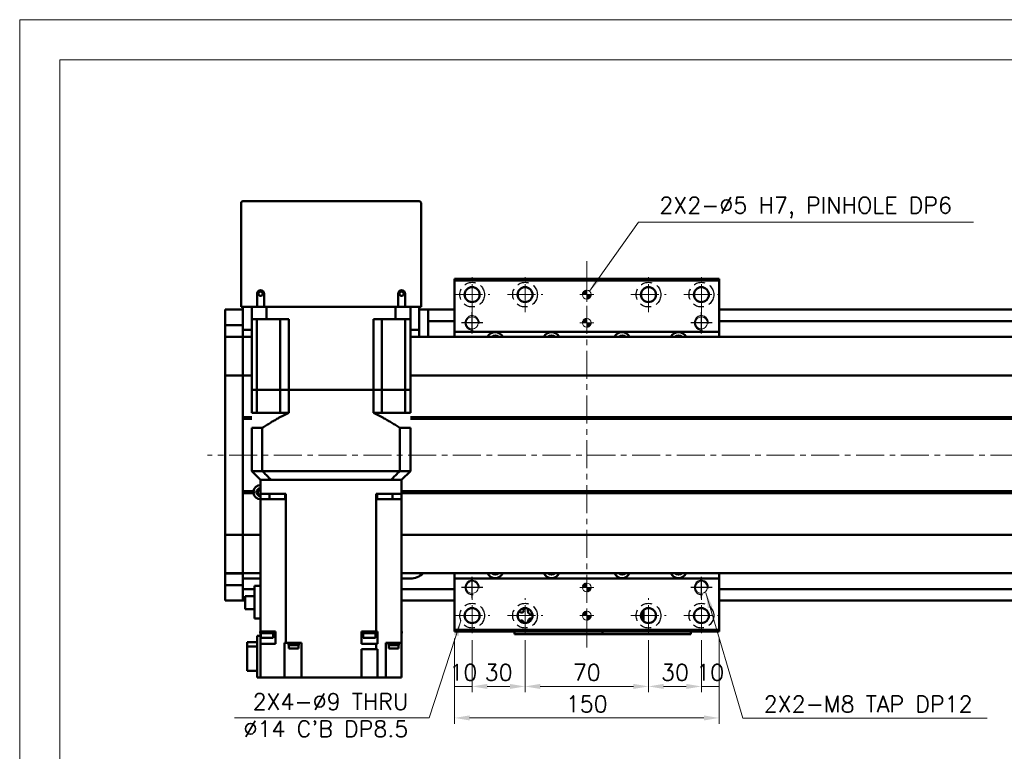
# Model space of a CAD drawing. Header units: millimetres. Extents: x 46891 to 50463, y 6223 to 9884.
# Tile 3 of 5: x 48547 to 49105, y 9469 to 9884. Entities that reach past the tile are written whole.
import ezdxf

# ---------------------------------------------------------------- set-up
doc = ezdxf.new("R2010")
doc.units = ezdxf.units.MM
doc.header["$LTSCALE"] = 0.5
doc.linetypes.add('CENTER', pattern=[50.8, 31.75, -6.35, 6.35, -6.35])
doc.linetypes.add('HIDDENX2', pattern=[19.05, 12.7, -6.35])
doc.layers.get('0').update_dxf_attribs({"lineweight": 20})
doc.layers.add('1', color=1, linetype='CENTER', lineweight=13)
doc.layers.add('외형선(ISO)', color=7, linetype='Continuous', lineweight=50)
for name, color, linetype in [('2', 2, 'HIDDENX2'), ('C', 1, 'CENTER'), ('DIM', 4, 'Continuous')]:
    doc.layers.add(name, color=color, linetype=linetype)
doc.styles.add('DSR TEXT', font='romans.shx', dxfattribs={"bigfont": 'whgtxt.shx'})
doc.styles.get("Standard").update_dxf_attribs({"font": 'romans.shx', "bigfont": 'whgtxt.shx'})
doc.dimstyles.new('DSR', dxfattribs={"dimscale": 2, "dimtxt": 3, "dimasz": 3, "dimexe": 0.5, "dimexo": 0.5, "dimgap": 0.5, "dimtad": 1, "dimdsep": 46, "dimtxsty": 'Standard', "dimcen": 2.5, "dimclrd": 4, "dimclre": 4, "dimclrt": 2, "dimadec": 0, "dimazin": 2, "dimtfac": 1, "dimtmove": 0, "dimatfit": 3, "dimfxl": 0, "dimlwd": -1, "dimlwe": -1, "dimarcsym": 0})

# ---------------------------------------------------------------- blocks, each defined once
blk = doc.blocks.new('A$C1C1952E1')
at = {"color": 1}
blk.add_lwpolyline([(0, 0), (420, 0), (420, 297), (0, 297)], close=True, dxfattribs=at)
at = {"color": 3}
blk.add_lwpolyline([(5, 5), (415, 5), (415, 292), (5, 292)], close=True, dxfattribs=at)
blk = doc.blocks.new('A$C33E56CC6')
h = blk.add_hatch()
h.set_pattern_fill('ANSI31', color=256, style=0)
h.set_pattern_definition([(45, (-7065.45672, -6508.5399), (-0.0883883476, 0.0883883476), [])])
h.paths.add_polyline_path([(4, 6.5, 0.414214), (1.5, 4), (4, 4)])
h.paths.add_polyline_path([(6.5, 4), (4, 4), (4, 1.5, 0.414214)])
blk.add_circle((4, 4), 2.5)
at = {"layer": '1'}
for p, q in [((4, 0), (4, 8)), ((0, 4), (8, 4))]:
    blk.add_line(p, q, dxfattribs=at)
blk = doc.blocks.new('tap8')
blk.add_circle((0, 0), 3.4)
at = {"layer": 'C', "color": 1, "linetype": 'CENTER'}
for p, q in [((0, -6.05), (0, 6.05)), ((-6.05, 0), (6.05, 0))]:
    blk.add_line(p, q, dxfattribs=at)
at = {"layer": 'DIM', "color": 3}
blk.add_arc((0, 0), 4, 263.8455, 189.4314, dxfattribs=at)
blk = doc.blocks.new('*D97')
at = {"color": 1, "linetype": 'ByBlock'}
for p, q in [((48793.25, 9533.37), (48793.25, 9502.9)), ((48803.25, 9532.37), (48803.25, 9502.9)), ((48803.25, 9506.2), (48793.25, 9506.2))]:
    blk.add_line(p, q, dxfattribs=at)
at = {"layer": 'Defpoints', "color": 0}
for p in [(48793.25, 9537.33), (48803.25, 9536.33), (48793.25, 9506.2)]:
    blk.add_point(p, dxfattribs=at)
at = {"color": 3, "insert": (48798.25, 9514.12), "char_height": 9.24, "attachment_point": 5, "style": 'DSR TEXT'}
blk.add_mtext('10', dxfattribs=at)
blk = doc.blocks.new('*D98')
at = {"color": 1, "linetype": 'ByBlock'}
for p, q in [((48803.25, 9532.37), (48803.25, 9502.9)), ((48833.25, 9532.37), (48833.25, 9502.9)), ((48811.83, 9506.2), (48824.67, 9506.2))]:
    blk.add_line(p, q, dxfattribs=at)
at = {"color": 1}
for points in [[(48811.83, 9507.63), (48811.83, 9504.77), (48803.25, 9506.2)], [(48824.67, 9507.63), (48824.67, 9504.77), (48833.25, 9506.2)]]:
    blk.add_solid(points, dxfattribs=at)
at = {"layer": 'Defpoints', "color": 0}
for p in [(48803.25, 9536.33), (48833.25, 9536.33), (48833.25, 9506.2)]:
    blk.add_point(p, dxfattribs=at)
at = {"color": 3, "insert": (48818.25, 9514.12), "char_height": 9.24, "attachment_point": 5, "style": 'DSR TEXT'}
blk.add_mtext('30', dxfattribs=at)
blk = doc.blocks.new('*D99')
at = {"color": 1, "linetype": 'ByBlock'}
for p, q in [((48833.25, 9532.37), (48833.25, 9502.9)), ((48903.25, 9532.37), (48903.25, 9502.9)), ((48841.83, 9506.2), (48894.67, 9506.2))]:
    blk.add_line(p, q, dxfattribs=at)
at = {"color": 1}
for points in [[(48841.83, 9507.63), (48841.83, 9504.77), (48833.25, 9506.2)], [(48894.67, 9507.63), (48894.67, 9504.77), (48903.25, 9506.2)]]:
    blk.add_solid(points, dxfattribs=at)
at = {"layer": 'Defpoints', "color": 0}
for p in [(48833.25, 9536.33), (48903.25, 9536.33), (48903.25, 9506.2)]:
    blk.add_point(p, dxfattribs=at)
at = {"color": 3, "insert": (48868.25, 9514.12), "char_height": 9.24, "attachment_point": 5, "style": 'DSR TEXT'}
blk.add_mtext('70', dxfattribs=at)
blk = doc.blocks.new('*D100')
at = {"color": 1, "linetype": 'ByBlock'}
for p, q in [((48903.25, 9532.37), (48903.25, 9502.9)), ((48933.25, 9532.37), (48933.25, 9502.9)), ((48911.83, 9506.2), (48924.67, 9506.2))]:
    blk.add_line(p, q, dxfattribs=at)
at = {"color": 1}
for points in [[(48911.83, 9507.63), (48911.83, 9504.77), (48903.25, 9506.2)], [(48924.67, 9507.63), (48924.67, 9504.77), (48933.25, 9506.2)]]:
    blk.add_solid(points, dxfattribs=at)
at = {"layer": 'Defpoints', "color": 0}
for p in [(48903.25, 9536.33), (48933.25, 9536.33), (48933.25, 9506.2)]:
    blk.add_point(p, dxfattribs=at)
at = {"color": 3, "insert": (48918.25, 9514.12), "char_height": 9.24, "attachment_point": 5, "style": 'DSR TEXT'}
blk.add_mtext('30', dxfattribs=at)
blk = doc.blocks.new('*D101')
at = {"color": 1, "linetype": 'ByBlock'}
for p, q in [((48933.25, 9532.37), (48933.25, 9502.9)), ((48943.25, 9533.37), (48943.25, 9502.9)), ((48933.25, 9506.2), (48943.25, 9506.2))]:
    blk.add_line(p, q, dxfattribs=at)
at = {"layer": 'Defpoints', "color": 0}
for p in [(48943.25, 9537.33), (48933.25, 9536.33), (48943.25, 9506.2)]:
    blk.add_point(p, dxfattribs=at)
at = {"color": 3, "insert": (48938.25, 9514.12), "char_height": 9.24, "attachment_point": 5, "style": 'DSR TEXT'}
blk.add_mtext('10', dxfattribs=at)
blk = doc.blocks.new('*D102')
at = {"color": 1, "linetype": 'ByBlock'}
for p, q in [((48793.25, 9533.37), (48793.25, 9485.04)), ((48943.25, 9533.37), (48943.25, 9485.04)), ((48934.67, 9488.34), (48801.83, 9488.34))]:
    blk.add_line(p, q, dxfattribs=at)
at = {"color": 1}
for points in [[(48801.83, 9489.77), (48801.83, 9486.91), (48793.25, 9488.34)], [(48934.67, 9489.77), (48934.67, 9486.91), (48943.25, 9488.34)]]:
    blk.add_solid(points, dxfattribs=at)
at = {"layer": 'Defpoints', "color": 0}
for p in [(48793.25, 9537.33), (48943.25, 9537.33), (48793.25, 9488.34)]:
    blk.add_point(p, dxfattribs=at)
at = {"color": 3, "insert": (48868.25, 9496.26), "char_height": 9.24, "attachment_point": 5, "style": 'DSR TEXT'}
blk.add_mtext('150', dxfattribs=at)

msp = doc.modelspace()

# ---------------------------------------------------------------- linework, layer by layer
at = {"layer": '1'}
for p, q in [((48868.24958, 9747.328), (48868.24958, 9527.328)), ((48803.24958, 9718.328), (48803.24958, 9738.328)), ((48833.24958, 9718.328), (48833.24958, 9738.328)), ((48903.24958, 9718.328), (48903.24958, 9738.328)), ((48933.24958, 9718.328), (48933.24958, 9738.328)), ((48793.24958, 9728.328), (48813.24958, 9728.328)), ((48823.24958, 9728.328), (48843.24958, 9728.328)), ((48893.24958, 9728.328), (48913.24958, 9728.328)), ((48923.24958, 9728.328), (48943.24958, 9728.328)), ((49443.24958, 9637.328), (48653.24958, 9637.328)), ((48803.24958, 9536.328), (48803.24958, 9556.328)), ((48833.24958, 9536.328), (48833.24958, 9556.328)), ((48903.24958, 9536.328), (48903.24958, 9556.328)), ((48933.24958, 9536.328), (48933.24958, 9556.328)), ((48793.24958, 9546.328), (48813.24958, 9546.328)), ((48823.24958, 9546.328), (48843.24958, 9546.328)), ((48893.24958, 9546.328), (48913.24958, 9546.328)), ((48923.24958, 9546.328), (48943.24958, 9546.328))]:
    msp.add_line(p, q, dxfattribs=at)
at = {"layer": '2'}
for centre in [(48803.24958, 9728.328), (48833.24958, 9728.328), (48903.24958, 9728.328), (48933.24958, 9728.328), (48803.24958, 9546.328), (48833.24958, 9546.328), (48903.24958, 9546.328), (48933.24958, 9546.328)]:
    msp.add_circle(centre, 7, dxfattribs=at)
at = {"layer": '외형선(ISO)'}
for p, q in [((48672.24958, 9780.328), (48672.24958, 9721.328)), ((48773.24958, 9781.328), (48673.24958, 9781.328)), ((48774.24958, 9721.328), (48774.24958, 9780.328)), ((48793.24958, 9736.328), (48793.24958, 9737.328)), ((48793.24958, 9737.328), (48943.24958, 9737.328)), ((48793.24958, 9736.328), (48943.24958, 9736.328)), ((48793.24958, 9707.328), (48793.24958, 9736.328)), ((48943.24958, 9737.328), (48943.24958, 9736.328)), ((48943.24958, 9736.328), (48943.24958, 9707.328)), ((48681.24958, 9721.328), (48681.24958, 9728.828)), ((48685.24958, 9728.828), (48685.24958, 9721.328)), ((48761.24958, 9721.328), (48761.24958, 9728.828)), ((48765.24958, 9728.828), (48765.24958, 9721.328)), ((48673.24958, 9721.328), (48672.24958, 9721.328)), ((48673.24958, 9721.328), (48673.24958, 9708.328)), ((48681.24958, 9721.328), (48673.24958, 9721.328)), ((48678.24958, 9721.328), (48678.24958, 9714.328)), ((48685.24958, 9721.328), (48681.24958, 9721.328)), ((48761.24958, 9721.328), (48685.24958, 9721.328)), ((48686.65723, 9721.328), (48686.65723, 9714.328)), ((48759.84193, 9721.328), (48759.84193, 9714.328)), ((48765.24958, 9721.328), (48761.24958, 9721.328)), ((48773.24958, 9721.328), (48765.24958, 9721.328)), ((48768.24958, 9721.328), (48768.24958, 9714.328)), ((48773.24958, 9708.328), (48773.24958, 9721.328)), ((48774.24958, 9721.328), (48773.24958, 9721.328)), ((48663.24958, 9719.828), (48663.24958, 9716.828)), ((48673.24958, 9719.828), (48663.24958, 9719.828)), ((48663.24958, 9713.88839), (48663.24958, 9716.828)), ((48773.24958, 9719.828), (48778.24958, 9719.828)), ((48778.24958, 9716.828), (48778.24958, 9719.828)), ((48778.24958, 9719.828), (48793.24958, 9719.828)), ((48778.24958, 9716.828), (48778.24958, 9714.328)), ((48943.24958, 9719.828), (49423.24958, 9719.828)), ((48663.24958, 9711.08836), (48663.24958, 9713.88839)), ((48663.24958, 9704.39465), (48663.24958, 9711.08836)), ((48673.24958, 9711.08836), (48663.24958, 9711.08836)), ((48678.24958, 9714.328), (48686.65723, 9714.328)), ((48678.24958, 9674.328), (48678.24958, 9714.328)), ((48681.19737, 9714.328), (48681.19737, 9674.328)), ((48699.24958, 9714.328), (48686.65723, 9714.328)), ((48694.39458, 9714.328), (48694.39458, 9674.328)), ((48699.24958, 9674.328), (48699.24958, 9714.328)), ((48759.84193, 9714.328), (48747.24958, 9714.328)), ((48747.24958, 9674.328), (48747.24958, 9714.328)), ((48752.10458, 9714.328), (48752.10458, 9674.328)), ((48759.84193, 9714.328), (48768.24958, 9714.328)), ((48765.3018, 9714.328), (48765.3018, 9674.328)), ((48768.24958, 9674.328), (48768.24958, 9714.328)), ((48778.24958, 9713.328), (48778.24958, 9714.328)), ((48778.24958, 9713.328), (48778.24958, 9709.328)), ((48778.24958, 9713.328), (48793.24958, 9713.328)), ((48943.24958, 9713.328), (49423.24958, 9713.328)), ((48663.24958, 9704.328), (48663.24958, 9704.39465)), ((48673.24958, 9704.39465), (48663.24958, 9704.39465)), ((48663.24958, 9704.328), (48663.24958, 9701.63164)), ((48673.24958, 9704.328), (48663.24958, 9704.328)), ((48673.24958, 9705.30714), (48673.24958, 9708.328)), ((48673.24958, 9708.328), (48678.24958, 9708.328)), ((48673.24958, 9705.30714), (48673.24958, 9704.39465)), ((48673.24958, 9704.39465), (48673.24958, 9704.328)), ((48673.24958, 9701.63164), (48673.24958, 9704.328)), ((48678.24958, 9704.328), (48673.24958, 9704.328)), ((48673.24958, 9704.328), (48673.24958, 9701.63164)), ((48768.24958, 9708.328), (48773.24958, 9708.328)), ((49423.24958, 9704.328), (48768.24958, 9704.328)), ((48773.24958, 9708.328), (48773.24958, 9704.328)), ((48778.24958, 9709.328), (48778.24958, 9704.328)), ((48793.24958, 9704.328), (48793.24958, 9707.328)), ((48793.24958, 9707.328), (48943.24958, 9707.328)), ((48943.24958, 9707.328), (48943.24958, 9704.328)), ((48663.24958, 9701.63164), (48663.24958, 9683.02352)), ((48673.24958, 9683.02352), (48673.24958, 9701.63164)), ((48673.24958, 9701.63164), (48673.24958, 9683.02352)), ((48663.24958, 9682.5554), (48663.24958, 9683.02352)), ((48663.24958, 9682.5554), (48663.24958, 9680.5554)), ((48673.24958, 9682.5554), (48663.24958, 9682.5554)), ((48673.24958, 9683.02352), (48673.24958, 9682.5554)), ((48673.24958, 9682.5554), (48673.24958, 9683.02352)), ((48673.24958, 9680.5554), (48673.24958, 9682.5554)), ((48678.24958, 9682.5554), (48673.24958, 9682.5554)), ((48673.24958, 9682.5554), (48673.24958, 9680.5554)), ((49423.24958, 9682.5554), (48768.24958, 9682.5554)), ((48663.24958, 9594.10059), (48663.24958, 9680.5554)), ((48673.24958, 9680.5554), (48673.24958, 9594.10059)), ((48673.24958, 9658.828), (48673.24958, 9680.5554)), ((48681.19737, 9674.328), (48678.24958, 9674.328)), ((48678.24958, 9674.328), (48681.19737, 9674.328)), ((48678.24958, 9674.328), (48678.24958, 9661.328)), ((48687.89458, 9674.328), (48681.19737, 9674.328)), ((48687.89458, 9674.328), (48681.19737, 9674.328)), ((48681.19737, 9674.328), (48681.19737, 9661.328)), ((48694.39458, 9674.328), (48687.89458, 9674.328)), ((48694.39458, 9674.328), (48687.89458, 9674.328)), ((48699.24958, 9674.328), (48694.39458, 9674.328)), ((48694.39458, 9674.328), (48699.24958, 9674.328)), ((48694.39458, 9674.328), (48694.39458, 9661.328)), ((48747.24958, 9674.328), (48699.24958, 9674.328)), ((48747.24958, 9674.328), (48699.24958, 9674.328)), ((48699.24958, 9674.328), (48699.24958, 9661.328)), ((48752.10458, 9674.328), (48747.24958, 9674.328)), ((48747.24958, 9674.328), (48752.10458, 9674.328)), ((48747.24958, 9674.328), (48747.24958, 9661.328)), ((48758.60458, 9674.328), (48752.10458, 9674.328)), ((48758.60458, 9674.328), (48752.10458, 9674.328)), ((48752.10458, 9674.328), (48752.10458, 9661.328)), ((48765.3018, 9674.328), (48758.60458, 9674.328)), ((48765.3018, 9674.328), (48758.60458, 9674.328)), ((48768.24958, 9674.328), (48765.3018, 9674.328)), ((48765.3018, 9674.328), (48768.24958, 9674.328)), ((48765.3018, 9674.328), (48765.3018, 9661.328)), ((48768.24958, 9674.328), (48768.24958, 9661.328)), ((48678.24958, 9661.328), (48681.19737, 9661.328)), ((48681.19737, 9661.328), (48694.39458, 9661.328)), ((48694.39458, 9661.328), (48699.24958, 9661.328)), ((48747.24958, 9661.328), (48752.10458, 9661.328)), ((48765.3018, 9661.328), (48752.10458, 9661.328)), ((48765.3018, 9661.328), (48768.24958, 9661.328)), ((48678.24958, 9658.828), (48673.24958, 9658.828)), ((48678.24958, 9658.328), (48673.24958, 9658.328)), ((48678.24958, 9657.828), (48673.24958, 9657.828)), ((48673.24958, 9616.828), (48673.24958, 9657.828)), ((49409.28096, 9658.828), (48768.24958, 9658.828)), ((49409.74958, 9658.328), (48768.24958, 9658.328)), ((49409.28096, 9657.828), (48768.24958, 9657.828)), ((48678.24958, 9652.778), (48684.24699, 9652.778)), ((48678.24958, 9652.778), (48678.24958, 9628.328)), ((48684.24699, 9652.778), (48684.24699, 9628.328)), ((48762.25218, 9652.778), (48768.24958, 9652.778)), ((48762.25218, 9652.778), (48762.25218, 9628.328)), ((48768.24958, 9652.778), (48768.24958, 9628.328)), ((48684.24699, 9628.328), (48678.24958, 9628.328)), ((48683.24958, 9623.328), (48678.24958, 9628.328)), ((48762.25218, 9628.328), (48684.24699, 9628.328)), ((48768.24958, 9628.328), (48762.25218, 9628.328)), ((48768.24958, 9628.328), (48763.24958, 9623.328)), ((48683.24958, 9615.328), (48683.24958, 9623.328)), ((48683.33767, 9623.328), (48683.24958, 9623.328)), ((48683.33767, 9623.328), (48689.14255, 9623.328)), ((48689.24591, 9623.328), (48689.14255, 9623.328)), ((48757.25326, 9623.328), (48689.24591, 9623.328)), ((48690.24958, 9623.328), (48756.24958, 9623.328)), ((48757.25326, 9623.328), (48757.35661, 9623.328)), ((48757.35661, 9623.328), (48763.16149, 9623.328)), ((48763.16149, 9623.328), (48763.24958, 9623.328)), ((48763.24958, 9623.328), (48763.24958, 9615.328)), ((48679.28096, 9616.828), (48673.24958, 9616.828)), ((48679.74958, 9616.328), (48673.24958, 9616.328)), ((48679.28096, 9615.828), (48673.24958, 9615.828)), ((48673.24958, 9594.10059), (48673.24958, 9615.828)), ((48681.97379, 9617.328), (48683.24958, 9617.328)), ((48683.24958, 9615.328), (48683.24958, 9612.328)), ((48690.24958, 9615.328), (48683.24958, 9615.328)), ((48688.3853, 9612.328), (48688.3853, 9615.328)), ((48697.59201, 9615.328), (48690.24958, 9615.328)), ((48697.1727, 9615.328), (48697.1727, 9612.328)), ((48697.59201, 9615.328), (48697.59201, 9612.328)), ((48748.90715, 9615.328), (48748.90715, 9612.328)), ((48756.24958, 9615.328), (48748.90715, 9615.328)), ((48749.32646, 9615.328), (48749.32646, 9612.328)), ((48763.24958, 9615.328), (48756.24958, 9615.328)), ((48758.11386, 9615.328), (48758.11386, 9612.328)), ((49409.28096, 9616.828), (48763.24958, 9616.828)), ((49409.74958, 9616.328), (48763.24958, 9616.328)), ((49409.28096, 9615.828), (48763.24958, 9615.828)), ((48763.24958, 9615.328), (48763.24958, 9612.328)), ((48683.24958, 9612.328), (48691.80574, 9612.328)), ((48683.24958, 9537.328), (48683.24958, 9612.328)), ((48696.91691, 9612.328), (48691.80574, 9612.328)), ((48696.91691, 9612.328), (48697.58339, 9612.328)), ((48697.58339, 9612.328), (48697.59201, 9612.328)), ((48697.58339, 9612.328), (48697.58339, 9530.828)), ((48748.90715, 9612.328), (48748.91577, 9612.328)), ((48748.91577, 9612.328), (48749.58225, 9612.328)), ((48748.91577, 9537.328), (48748.91577, 9612.328)), ((48754.69343, 9612.328), (48749.58225, 9612.328)), ((48754.69343, 9612.328), (48763.24958, 9612.328)), ((48763.24958, 9612.328), (48763.24958, 9530.828)), ((48663.24958, 9594.10059), (48663.24958, 9592.10059)), ((48673.24958, 9592.10059), (48673.24958, 9594.10059)), ((48673.24958, 9594.10059), (48673.24958, 9592.10059)), ((48663.24958, 9591.63248), (48663.24958, 9592.10059)), ((48673.24958, 9592.10059), (48663.24958, 9592.10059)), ((48663.24958, 9591.63248), (48663.24958, 9573.02435)), ((48673.24958, 9592.10059), (48673.24958, 9591.63248)), ((48683.24958, 9592.10059), (48673.24958, 9592.10059)), ((48673.24958, 9591.63247), (48673.24958, 9592.10059)), ((48673.24958, 9573.02435), (48673.24958, 9591.63248)), ((48673.24958, 9591.63247), (48673.24958, 9573.02435)), ((49423.24958, 9592.10059), (48763.24958, 9592.10059)), ((48663.24958, 9573.02435), (48663.24958, 9570.328)), ((48663.24958, 9570.26134), (48663.24958, 9570.328)), ((48673.24958, 9570.328), (48663.24958, 9570.328)), ((48673.24958, 9570.328), (48673.24958, 9573.02435)), ((48673.24958, 9573.02435), (48673.24958, 9570.328)), ((48673.24958, 9570.328), (48673.24958, 9570.26134)), ((48683.24958, 9570.328), (48673.24958, 9570.328)), ((49423.24958, 9570.328), (48763.24958, 9570.328)), ((48793.24958, 9567.328), (48793.24958, 9570.328)), ((48943.24958, 9570.328), (48943.24958, 9567.328)), ((48663.24958, 9563.56764), (48663.24958, 9570.26134)), ((48673.24958, 9570.26134), (48663.24958, 9570.26134)), ((48673.24958, 9570.26134), (48673.24958, 9563.56764)), ((48683.24958, 9567.328), (48673.24958, 9567.328)), ((48768.24958, 9567.328), (48763.24958, 9567.328)), ((48793.24958, 9538.328), (48793.24958, 9567.328)), ((48943.24958, 9567.328), (48793.24958, 9567.328)), ((48943.24958, 9567.328), (48943.24958, 9538.328)), ((48663.24958, 9560.7676), (48663.24958, 9563.56764)), ((48673.24958, 9563.56764), (48663.24958, 9563.56764)), ((48663.24958, 9557.828), (48663.24958, 9560.7676)), ((48673.24958, 9563.56764), (48673.24958, 9560.7676)), ((48673.24958, 9561.328), (48679.84958, 9561.328)), ((48673.24958, 9560.7676), (48673.24958, 9557.828)), ((48673.24958, 9557.828), (48673.24958, 9560.328)), ((48683.24958, 9563.228), (48679.84958, 9563.228)), ((48679.84958, 9563.228), (48679.84958, 9544.678)), ((48763.24958, 9561.328), (48793.24958, 9561.328)), ((48943.24958, 9561.328), (49423.24958, 9561.328)), ((48663.24958, 9557.828), (48663.24958, 9554.828)), ((48673.24958, 9554.828), (48663.24958, 9554.828)), ((48673.24958, 9557.828), (48673.24958, 9554.828)), ((48673.24958, 9554.828), (48673.24958, 9557.828)), ((48673.24958, 9554.828), (48674.44958, 9554.828)), ((48674.44958, 9557.453), (48679.84958, 9557.453)), ((48674.44958, 9557.453), (48674.44958, 9550.003)), ((48763.24958, 9554.828), (48793.24958, 9554.828)), ((48943.24958, 9554.828), (49423.24958, 9554.828)), ((48679.84958, 9550.003), (48674.44958, 9550.003)), ((48900.44958, 9548.62801), (48899.67573, 9548.62801)), ((48900.44958, 9548.62801), (48900.44958, 9549.52526)), ((48900.44958, 9543.13073), (48900.44958, 9548.62801)), ((48683.24958, 9544.678), (48679.84958, 9544.678)), ((48899.14958, 9547.44715), (48899.14958, 9545.20885)), ((48683.02968, 9537.328), (48683.24958, 9537.328)), ((48683.02968, 9537.328), (48683.02968, 9536.328)), ((48691.68864, 9537.328), (48683.24958, 9537.328)), ((48690.62968, 9537.328), (48690.62968, 9536.328)), ((48691.68864, 9535.328), (48691.68864, 9537.328)), ((48740.44816, 9535.328), (48740.44816, 9537.328)), ((48743.68628, 9537.328), (48740.44816, 9537.328)), ((48741.1602, 9537.328), (48741.1602, 9536.328)), ((48743.68628, 9537.328), (48746.23412, 9537.328)), ((48748.91577, 9537.328), (48746.23412, 9537.328)), ((48748.7602, 9537.328), (48748.7602, 9536.328)), ((48749.57421, 9537.328), (48748.91577, 9537.328)), ((48749.57421, 9535.328), (48749.57421, 9537.328)), ((48763.24958, 9537.328), (48763.46948, 9537.328)), ((48763.46948, 9537.328), (48763.46948, 9536.328)), ((48793.24958, 9537.328), (48793.24958, 9538.328)), ((48943.24958, 9538.328), (48793.24958, 9538.328)), ((48793.24958, 9537.328), (48943.24958, 9537.328)), ((48827.24958, 9537.328), (48827.24958, 9535.82804)), ((48877.24958, 9537.328), (48877.24958, 9535.82804)), ((48877.24958, 9535.82804), (48877.24958, 9537.328)), ((48927.24958, 9535.82804), (48927.24958, 9537.328)), ((48943.24958, 9538.328), (48943.24958, 9537.328)), ((48675.74958, 9531.23358), (48681.24958, 9531.23358)), ((48675.74958, 9531.23358), (48675.74958, 9528.91806)), ((48683.24958, 9534.828), (48681.24958, 9534.828)), ((48681.24958, 9534.828), (48681.24958, 9511.328)), ((48690.62968, 9536.328), (48683.02968, 9536.328)), ((48683.24958, 9535.328), (48683.24958, 9536.328)), ((48683.24958, 9534.828), (48683.24958, 9535.328)), ((48683.24958, 9535.328), (48683.32968, 9535.328)), ((48683.24958, 9534.828), (48683.24958, 9530.328)), ((48683.32968, 9536.328), (48683.32968, 9533.728)), ((48690.32968, 9533.728), (48683.32968, 9533.728)), ((48690.32968, 9536.328), (48690.32968, 9533.728)), ((48691.64958, 9535.328), (48690.32968, 9535.328)), ((48691.64958, 9535.328), (48691.68864, 9535.328)), ((48691.64958, 9535.328), (48691.64958, 9530.328)), ((48740.44816, 9535.328), (48740.44958, 9535.328)), ((48740.44958, 9535.328), (48740.44958, 9530.328)), ((48741.4602, 9535.328), (48740.44958, 9535.328)), ((48748.7602, 9536.328), (48741.1602, 9536.328)), ((48741.4602, 9536.328), (48741.4602, 9533.728)), ((48748.4602, 9533.728), (48741.4602, 9533.728)), ((48748.4602, 9536.328), (48748.4602, 9533.728)), ((48748.4602, 9535.328), (48749.57153, 9535.328)), ((48749.57153, 9535.328), (48749.57421, 9535.328)), ((48749.57153, 9535.328), (48749.57153, 9530.328)), ((48763.46948, 9536.328), (48763.24958, 9536.328)), ((48827.24958, 9535.82802), (48827.24958, 9535.82804)), ((48827.24958, 9535.82802), (48877.24958, 9535.82802)), ((48830.24958, 9535.82805), (48874.24958, 9535.82805)), ((48877.24958, 9535.82802), (48877.24958, 9535.82804)), ((48877.24958, 9535.82802), (48927.24958, 9535.82802)), ((48880.24958, 9535.82805), (48924.24958, 9535.82805)), ((48675.74958, 9528.91806), (48681.24958, 9528.91806)), ((48675.74958, 9528.91806), (48675.74958, 9515.02241)), ((48683.24958, 9530.328), (48691.64958, 9530.328)), ((48683.24958, 9511.328), (48683.24958, 9530.328)), ((48696.88247, 9530.828), (48696.88247, 9511.328)), ((48696.88247, 9530.828), (48696.91691, 9530.828)), ((48697.58339, 9530.828), (48696.91691, 9530.828)), ((48697.58339, 9530.828), (48706.54958, 9530.828)), ((48699.05101, 9530.328), (48699.05101, 9530.828)), ((48705.05101, 9530.328), (48699.05101, 9530.328)), ((48699.10101, 9529.628), (48699.10101, 9530.328)), ((48705.00101, 9529.628), (48699.10101, 9529.628)), ((48699.30101, 9527.628), (48699.30101, 9529.628)), ((48704.80101, 9527.628), (48699.30101, 9527.628)), ((48704.80101, 9527.628), (48704.80101, 9529.628)), ((48705.00101, 9529.628), (48705.00101, 9530.328)), ((48705.05101, 9530.328), (48705.05101, 9530.828)), ((48706.54958, 9530.828), (48706.54958, 9511.328)), ((48740.44958, 9530.328), (48748.91577, 9530.328)), ((48740.44958, 9511.328), (48740.44958, 9527.328)), ((48740.44958, 9527.328), (48748.91577, 9527.328)), ((48748.91577, 9530.328), (48748.91577, 9527.328)), ((48748.91577, 9530.328), (48749.57153, 9530.328)), ((48749.57153, 9527.328), (48748.91577, 9527.328)), ((48749.57153, 9527.328), (48749.57153, 9511.328)), ((48754.34958, 9530.828), (48754.34958, 9511.328)), ((48754.34958, 9530.828), (48754.69343, 9530.828)), ((48763.24958, 9530.828), (48754.69343, 9530.828)), ((48755.81052, 9530.328), (48755.81052, 9530.828)), ((48761.81052, 9530.328), (48755.81052, 9530.328)), ((48755.86052, 9529.628), (48755.86052, 9530.328)), ((48761.76052, 9529.628), (48755.86052, 9529.628)), ((48756.06052, 9527.628), (48756.06052, 9529.628)), ((48761.56052, 9527.628), (48756.06052, 9527.628)), ((48761.56052, 9527.628), (48761.56052, 9529.628)), ((48761.76052, 9529.628), (48761.76052, 9530.328)), ((48761.81052, 9530.328), (48761.81052, 9530.828)), ((48763.24958, 9530.828), (48763.24958, 9511.328)), ((48681.24958, 9515.02241), (48675.74958, 9515.02241)), ((48681.24958, 9511.328), (48683.24958, 9511.328)), ((48691.80574, 9511.328), (48683.24958, 9511.328)), ((48691.80574, 9511.328), (48696.88247, 9511.328)), ((48702.04958, 9511.328), (48696.88247, 9511.328)), ((48702.04958, 9511.328), (48706.54958, 9511.328)), ((48740.44958, 9511.328), (48706.54958, 9511.328)), ((48740.44958, 9511.328), (48744.44958, 9511.328)), ((48749.57153, 9511.328), (48744.44958, 9511.328)), ((48749.58225, 9511.328), (48749.57153, 9511.328)), ((48749.58225, 9511.328), (48754.34958, 9511.328)), ((48754.34958, 9511.328), (48758.84958, 9511.328)), ((48763.24958, 9511.328), (48758.84958, 9511.328))]:
    msp.add_line(p, q, dxfattribs=at)
for centre, radius in [((48803.24958, 9728.328), 4.25), ((48833.24958, 9728.328), 4.25), ((48903.24958, 9728.328), 4.25), ((48933.24958, 9728.328), 4.25), ((48683.24958, 9728.828), 1.2295), ((48763.24958, 9728.828), 1.2295), ((48803.24958, 9546.328), 4.25), ((48833.24958, 9546.328), 4.25), ((48903.24958, 9546.328), 4.25), ((48933.24958, 9546.328), 4.25)]:
    msp.add_circle(centre, radius, dxfattribs=at)
for centre, radius, start, end in [((48673.24958, 9780.328), 1, 90, 180), ((48773.24958, 9780.328), 1, 0, 90), ((48683.24958, 9728.828), 2, 0, 180), ((48763.24958, 9728.828), 2, 0, 180), ((48816.24958, 9702.328), 4.75, 24.9010555, 155.0989445), ((48816.24958, 9702.328), 2.75, 46.658226, 133.341774), ((48848.24958, 9702.328), 4.75, 24.9010555, 155.0989445), ((48848.24958, 9702.328), 2.75, 46.658226, 133.341774), ((48888.24958, 9702.328), 4.75, 24.9010555, 155.0989445), ((48888.24958, 9702.328), 2.75, 46.658226, 133.341774), ((48920.24958, 9702.328), 4.75, 24.9010555, 155.0989445), ((48920.24958, 9702.328), 2.75, 46.658226, 133.341774), ((48683.24958, 9616.328), 4, 90, 172.8192442), ((48683.24958, 9616.328), 4, 187.1807559, 270), ((48683.24958, 9616.328), 2.25, 90, 270), ((48683.24958, 9616.328), 1.621, 90, 270), ((48768.24958, 9577.328), 10, 270, 315.5729959), ((48816.24958, 9572.328), 4.75, 204.9010693, 335.0989307), ((48816.24958, 9572.328), 2.75, 226.6582575, 313.3417425), ((48848.24958, 9572.328), 4.75, 204.9010693, 335.0989307), ((48848.24958, 9572.328), 2.75, 226.6582575, 313.3417425), ((48888.24958, 9572.328), 4.75, 204.9010693, 335.0989307), ((48888.24958, 9572.328), 2.75, 226.6582575, 313.3417425), ((48920.24958, 9572.328), 4.75, 204.9010693, 335.0989307), ((48920.24958, 9572.328), 2.75, 226.6582575, 313.3417425), ((48831.24958, 9549.328), 1.2295, 190.0809452, 57.2991219), ((48837.24958, 9549.328), 2.5, 158.706674, 275.033192), ((48831.24958, 9542.328), 1.2295, 351.7139244, 135.1559291), ((48837.24958, 9542.328), 2.5, 90.5396643, 179.460391)]:
    msp.add_arc(centre, radius, start, end, dxfattribs=at)
for centre, major_axis, start_param, end_param in [((48830.24958, 9535.82804), (-3, 0), 4.71224625, 6.28289987), ((48874.24958, 9535.82804), (3, 0), 6.283042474, 7.853981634), ((48880.24958, 9535.82804), (-3, 0), 4.712388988, 6.283185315), ((48924.24958, 9535.82804), (3, 0), 0, 1.570796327)]:
    msp.add_ellipse(centre, major_axis=major_axis, ratio=0.00001, start_param=start_param, end_param=end_param, dxfattribs=at)
for points, weights in [([(48699.24958, 9661.328), (48692.32844, 9658.07099), (48684.24699, 9652.778)], [1.35416666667, 1.30973118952, 1.24342419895]), ([(48762.25218, 9652.778), (48754.17073, 9658.07099), (48747.24958, 9661.328)], [1.24342419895, 1.30973118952, 1.35416666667])]:
    msp.add_rational_spline(points, weights, degree=2, dxfattribs=at)
for points, degree in [([(48684.24699, 9628.328), (48684.81567, 9627.75877), (48685.94419, 9626.62943), (48687.61058, 9624.96263), (48688.70374, 9623.86982), (48689.24591, 9623.328)], 3), ([(48757.25326, 9623.328), (48757.7957, 9623.8701), (48758.88922, 9624.96328), (48760.55562, 9626.63007), (48761.68377, 9627.75905), (48762.25218, 9628.328)], 3), ([(48679.74958, 9616.328), (48679.51527, 9616.56231), (48679.28096, 9616.828)], 2), ([(48679.28096, 9615.828), (48679.51527, 9616.09368), (48679.74958, 9616.328)], 2)]:
    msp.add_open_spline(points, degree=degree, dxfattribs=at)

# ---------------------------------------------------------------- block references
at = {"xscale": 4.563000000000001, "yscale": 4.563000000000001, "zscale": 4.563000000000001}
msp.add_blockref('A$C1C1952E1', (48546.67132, 8528.99552), dxfattribs=at)
for p in [(48864.24958, 9724.328), (48864.24958, 9708.328), (48864.24958, 9558.328), (48864.24958, 9542.328)]:
    msp.add_blockref('A$C33E56CC6', p)
at = {"rotation": 90}
for p in [(48803.24958, 9712.328), (48933.24958, 9712.328), (48803.24958, 9562.328), (48933.24958, 9562.328)]:
    msp.add_blockref('tap8', p, dxfattribs=at)

# ---------------------------------------------------------------- texts
at = {"color": 3, "char_height": 9.24, "style": 'DSR TEXT'}
for s, insert, attachment_point in [('2X2-%%C5 H7, PINHOLE DP6', (48909.43903, 9783.65141), 1), ("2X4-%%C9 THRU\\P%%C14 C'B DP8.5", (48767.05084, 9502.19018), 3), ('2X2-M8 TAP DP12', (48968.61159, 9500.81655), 1)]:
    msp.add_mtext(s, dxfattribs=dict(at, insert=insert, attachment_point=attachment_point))

# ---------------------------------------------------------------- dimensions: what is measured, and where the dimension line sits
for base, p1, p2, picture, middle in [((48793.24958, 9506.20096), (48803.24958, 9536.328), (48793.24958, 9537.328), '*D97', (48798.24958, 9514.12096)), ((48793.24958, 9488.34074), (48943.24958, 9537.328), (48793.24958, 9537.328), '*D102', (48868.24958, 9496.26074)), ((48943.24958, 9506.20096), (48933.24958, 9536.328), (48943.24958, 9537.328), '*D101', (48938.24958, 9514.12096)), ((48833.24958, 9506.20096), (48803.24958, 9536.328), (48833.24958, 9536.328), '*D98', (48818.24958, 9514.12096)), ((48903.24958, 9506.20096), (48833.24958, 9536.328), (48903.24958, 9536.328), '*D99', (48868.24958, 9514.12096)), ((48933.24958, 9506.20096), (48903.24958, 9536.328), (48933.24958, 9536.328), '*D100', (48918.24958, 9514.12096))]:
    dim = msp.add_linear_dim(base=base, p1=p1, p2=p2, dimstyle='DSR', override={"dimscale": 3.3, "dimtxt": 2.8, "dimasz": 2.600136, "dimexe": 1, "dimexo": 1.2, "dimgap": 1, "dimdec": 4, "dimtxsty": 'DSR TEXT', "dimclrd": 1, "dimclre": 1, "dimclrt": 3, "dimtdec": 4, "dimtix": 1})
    dim.commit()
    dim.dimension.update_dxf_attribs({"geometry": picture, "text_midpoint": middle})

# ---------------------------------------------------------------- leaders
at = {"annotation_type": 0, "has_hookline": 1}
for points, hookline_direction, text_width in [([(48869.81403, 9730.278), (48897.55858, 9769.35141), (48906.13903, 9769.35141)], 0, 178.0625), ([(48935.82887, 9559.27067), (48956.73114, 9488.27655), (48965.31159, 9488.27655)], 0, 126.775), ([(48796.89164, 9543.39942), (48778.93129, 9488.35766), (48770.35084, 9488.35766)], 1, 98.615)]:
    msp.add_leader(points, dimstyle='DSR', override={"dimscale": 3.3, "dimtxt": 2.8, "dimasz": 2.600136, "dimexe": 1, "dimexo": 1.2, "dimgap": 1, "dimdec": 4, "dimtxsty": 'DSR TEXT', "dimclrd": 1, "dimclre": 1, "dimclrt": 3, "dimtdec": 4, "dimtix": 1}, dxfattribs=dict(at, hookline_direction=hookline_direction, text_width=text_width))

doc.saveas('drawing.dxf')
